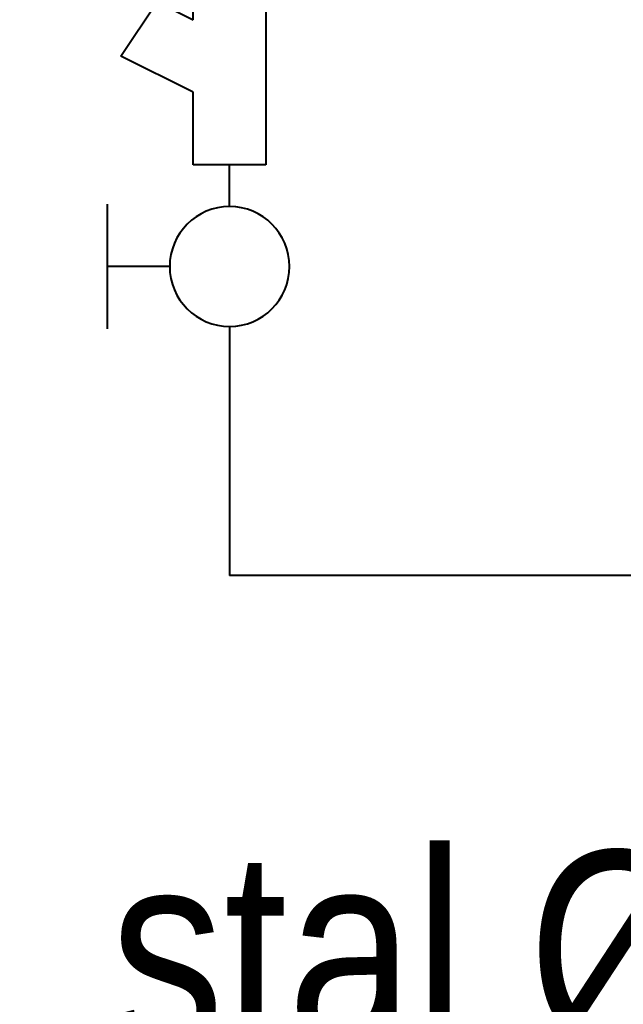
# Model space of a CAD drawing. Header units: centimetres. Extents: x 22052 to 56535, y 76485 to 78519.
# Tile 19 of 236: x 35462 to 35498, y 77721 to 77781. Entities that reach past the tile are written whole.
import ezdxf

# ---------------------------------------------------------------- set-up
doc = ezdxf.new("R2010")
doc.units = ezdxf.units.CM
doc.layers.add('IS_Gaz', color=40, linetype='Continuous', lineweight=40)
doc.layers.add('IS_Opis', color=250, linetype='Continuous', lineweight=9)
doc.styles.add('styl1', font='ARIALN.TTF')

# ---------------------------------------------------------------- blocks, each defined once
blk = doc.blocks.new('zaworifiltr')
at = {"layer": 'IS_Gaz', "color": 18, "true_color": 0x000000}
for p, q in [((15171.814, -2986.202), (15171.814, -2993.702)), ((15175.564, -2989.952), (15171.814, -2989.952)), ((15179.173, -2993.56), (15179.173, -2996.078)), ((15181.357, -2996.078), (15176.988, -2996.078)), ((15176.988, -2996.078), (15176.988, -3000.446)), ((15181.357, -3009.184), (15181.357, -2996.078)), ((15176.988, -3000.446), (15172.62, -3002.631)), ((15172.62, -3002.631), (15174.804, -3005.907)), ((15174.804, -3005.907), (15176.988, -3004.815)), ((15176.988, -3004.815), (15176.988, -3009.184)), ((15176.988, -3009.184), (15181.357, -3009.184)), ((15179.173, -3010.531), (15179.173, -3009.184)), ((15184.173, -3010.531), (15179.173, -3010.531))]:
    blk.add_line(p, q, dxfattribs=at)
blk.add_circle((15179.173, -2989.952), 3.609, dxfattribs=at)

msp = doc.modelspace()

# ---------------------------------------------------------------- linework, layer by layer
at = {"layer": 'IS_Gaz'}
for p in [(35474.44, 77762.122), (35621.055, 77747.122)]:
    msp.add_line(p, (35474.44, 77747.122), dxfattribs=at)

# ---------------------------------------------------------------- block references
at = {"layer": 'IS_Opis', "xscale": -1, "rotation": 180}
msp.add_blockref('zaworifiltr', (20295.267, 74775.779), dxfattribs=at)

# ---------------------------------------------------------------- texts
at = {"layer": 'IS_Opis', "insert": (35496.656, 77718.076), "char_height": 12, "width": 131.32924, "attachment_point": 8, "line_spacing_factor": 0.938532, "style": 'styl1'}
msp.add_mtext('stal %%C100', dxfattribs=at)

doc.saveas('drawing.dxf')
